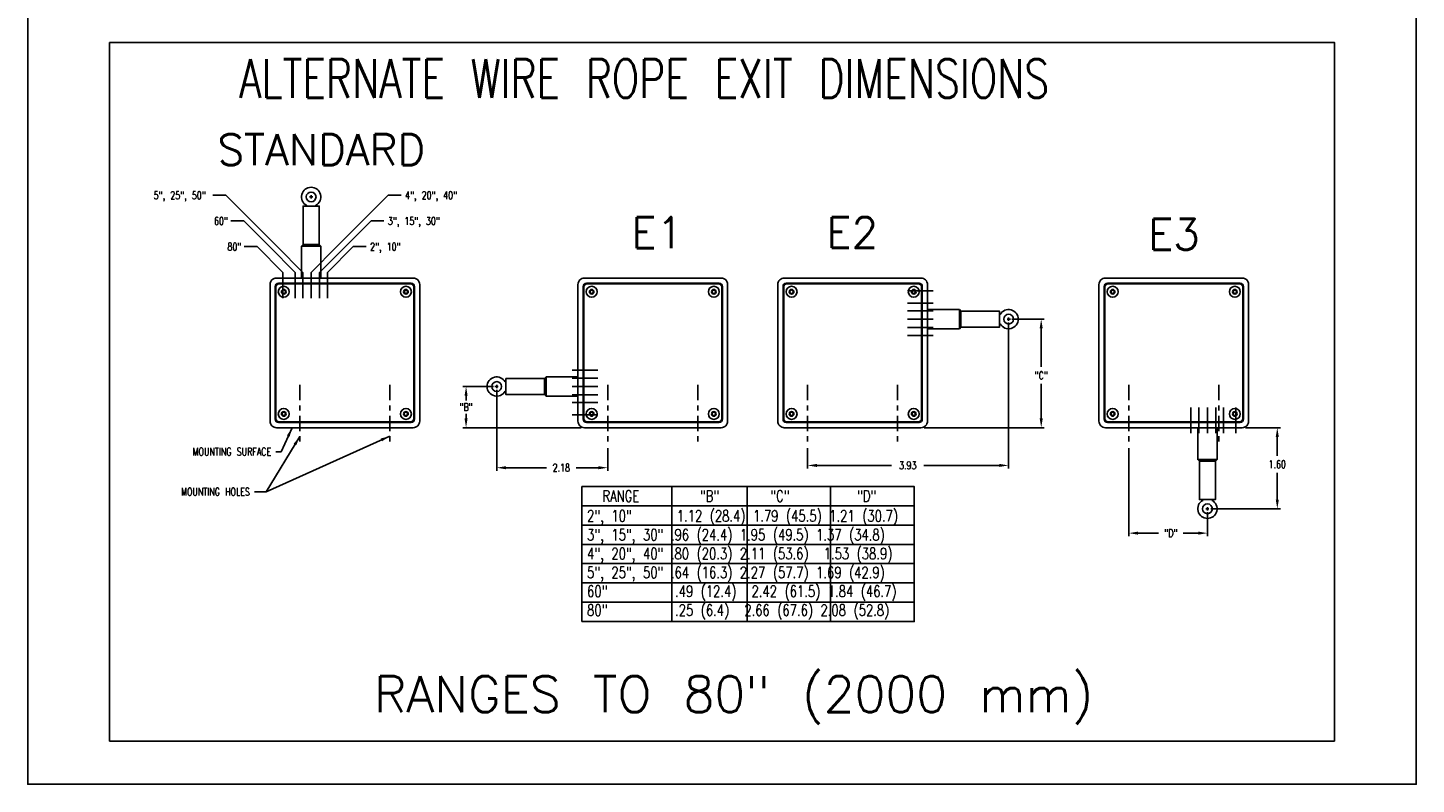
# Model space of a CAD drawing. Extents: x -1.2 to 25.8, y 1.4 to 29.8.
# Tile 1 of 3: x -1.2 to 25.8, y 1.4 to 16.1. Entities that reach past the tile are written whole.
import ezdxf

# ---------------------------------------------------------------- set-up
doc = ezdxf.new("R2010")
doc.units = 0
doc.header["$LTSCALE"] = 0.4
doc.header["$MEASUREMENT"] = 0
doc.linetypes.add('CENTER', pattern=[1, 0.75, -0.0625, 0.125, -0.0625])
for name, color, linetype in [('BLUGRN', 12, 'CONTINUOUS'), ('BRCHRDWG', 7, 'CONTINUOUS'), ('CENTER', 7, 'CENTER'), ('DIM', 3, 'CONTINUOUS'), ('MAGENTA', 6, 'CONTINUOUS'), ('OBJECT1', 1, 'CONTINUOUS')]:
    doc.layers.add(name, color=color, linetype=linetype)
doc.styles.get("Standard").update_dxf_attribs({"font": 'TXT.shx', "width": 0.75})
doc.dimstyles.get("Standard").update_dxf_attribs({"dimtxt": 0.18, "dimasz": 0.18, "dimexe": 0.18, "dimexo": 0.0625, "dimgap": 0.09, "dimtad": 0, "dimtih": 1, "dimtoh": 1, "dimdec": 4, "dimzin": 0, "dimtxsty": 'STANDARD', "dimcen": 0.09, "dimazin": 3, "dimtfac": 1, "dimtdec": 4, "dimtofl": 0, "dimtmove": 0, "dimatfit": 3, "dimtolj": 1, "dimtzin": 0})

# ---------------------------------------------------------------- blocks, each defined once
blk = doc.blocks.new('XHAIR', base_point=(10.442315, 6.121628))
at = {"layer": 'BLUGRN'}
for p, q in [((10.292315, 6.121628), (10.592315, 6.121628)), ((10.442315, 6.121628), (10.442315, 6.271628)), ((10.442315, 6.121628), (10.442315, 5.971628))]:
    blk.add_line(p, q, dxfattribs=at)

msp = doc.modelspace()

# ---------------------------------------------------------------- linework, layer by layer
at = {"layer": 'BRCHRDWG'}
for p, q in [((4.308333, 12.851581), (4.29343, 12.851581)), ((4.308333, 12.851581), (4.323237, 12.851581)), ((4.463333, 12.651581), (4.153333, 12.651581)), ((4.308333, 12.651581), (4.258333, 12.651581)), ((4.308333, 12.651581), (4.358333, 12.651581)), ((4.120833, 11.871581), (4.495833, 11.871581)), ((3.609556, 8.505563), (3.609556, 11.087609)), ((3.622208, 8.518215), (3.622208, 11.074957)), ((3.67231, 11.150364), (6.254356, 11.150364)), ((3.684963, 11.137711), (6.241704, 11.137711)), ((6.304459, 11.074957), (6.304459, 8.518215)), ((6.317111, 11.087609), (6.317111, 8.505563)), ((9.596045, 8.505563), (9.596045, 11.087609)), ((9.608697, 8.518215), (9.608697, 11.074957)), ((9.658799, 11.150364), (12.240845, 11.150364)), ((9.671451, 11.137711), (12.228193, 11.137711)), ((12.290947, 11.074957), (12.290947, 8.518215)), ((12.303599, 11.087609), (12.303599, 8.505563)), ((13.482371, 8.505563), (13.482371, 11.087609)), ((13.495023, 8.518215), (13.495023, 11.074957)), ((13.545125, 11.150364), (16.127171, 11.150364)), ((13.557777, 11.137711), (16.114519, 11.137711)), ((16.177273, 11.074957), (16.177273, 8.518215)), ((16.189925, 11.087609), (16.189925, 8.505563)), ((19.72553, 8.505563), (19.72553, 11.087609)), ((19.738182, 8.518215), (19.738182, 11.074957)), ((19.788285, 11.150364), (22.370331, 11.150364)), ((19.800937, 11.137711), (22.357678, 11.137711)), ((22.420433, 11.074957), (22.420433, 8.518215)), ((22.433085, 11.087609), (22.433085, 8.505563)), ((16.911142, 10.639086), (16.911142, 10.264086)), ((17.691142, 10.296586), (17.691142, 10.606586)), ((17.691142, 10.451586), (17.691142, 10.501586)), ((17.691142, 10.451586), (17.691142, 10.401586)), ((17.891142, 10.451586), (17.891142, 10.46649)), ((17.891142, 10.451586), (17.891142, 10.436683)), ((8.094828, 9.296586), (8.094828, 8.986586)), ((8.094828, 9.141586), (8.094828, 9.191586)), ((8.874828, 8.954086), (8.874828, 9.329086)), ((7.894828, 9.141586), (7.894828, 9.15649)), ((7.894828, 9.141586), (7.894828, 9.126683)), ((8.094828, 9.141586), (8.094828, 9.091586)), ((6.254356, 8.442809), (3.67231, 8.442809)), ((6.241704, 8.455461), (3.684963, 8.455461)), ((12.240845, 8.442809), (9.658799, 8.442809)), ((12.228193, 8.455461), (9.671451, 8.455461)), ((16.127171, 8.442809), (13.545125, 8.442809)), ((16.114519, 8.455461), (13.557777, 8.455461)), ((22.370331, 8.442809), (19.788285, 8.442809)), ((22.357678, 8.455461), (19.800937, 8.455461)), ((21.921808, 7.721592), (21.546808, 7.721592)), ((21.579308, 6.941592), (21.889308, 6.941592)), ((21.734308, 6.941592), (21.684308, 6.941592)), ((21.734308, 6.941592), (21.784308, 6.941592)), ((21.734308, 6.741592), (21.719404, 6.741592)), ((21.734308, 6.741592), (21.749211, 6.741592))]:
    msp.add_line(p, q, dxfattribs=at)
for points in [[(4.120833, 11.251581), (4.120833, 11.871581), (4.150833, 11.901581), (4.465833, 11.901581), (4.495833, 11.871581), (4.495833, 11.251581)], [(16.291142, 10.639086), (16.911142, 10.639086), (16.941142, 10.609086), (16.941142, 10.294086), (16.911142, 10.264086), (16.291142, 10.264086)], [(9.494828, 8.954086), (8.874828, 8.954086), (8.844828, 8.984086), (8.844828, 9.299086), (8.874828, 9.329086), (9.494828, 9.329086)], [(21.921808, 8.341592), (21.921808, 7.721592), (21.891808, 7.691592), (21.576808, 7.691592), (21.546808, 7.721592), (21.546808, 8.341592)]]:
    msp.add_lwpolyline(points, dxfattribs=at)
for points in [[(3.508339, 8.468113), (3.508339, 11.125059, -0.414214), (3.63486, 11.251581), (6.291806, 11.251581, -0.414214), (6.418328, 11.125059), (6.418328, 8.468113, -0.414214), (6.291806, 8.341592), (3.63486, 8.341592, -0.414214)], [(9.494828, 8.468113), (9.494828, 11.125059, -0.414214), (9.621349, 11.251581), (12.278295, 11.251581, -0.414214), (12.404816, 11.125059), (12.404816, 8.468113, -0.414214), (12.278295, 8.341592), (9.621349, 8.341592, -0.414214)], [(13.381154, 8.468113), (13.381154, 11.125059, -0.414214), (13.507675, 11.251581), (16.164621, 11.251581, -0.414214), (16.291142, 11.125059), (16.291142, 8.468113, -0.414214), (16.164621, 8.341592), (13.507675, 8.341592, -0.414214)], [(19.624313, 8.468113), (19.624313, 11.125059, -0.414214), (19.750835, 11.251581), (22.407781, 11.251581, -0.414214), (22.534302, 11.125059), (22.534302, 8.468113, -0.414214), (22.407781, 8.341592), (19.750835, 8.341592, -0.414214)]]:
    msp.add_lwpolyline(points, format="xyb", close=True, dxfattribs=at)
for points in [[(3.744833, 10.966188), (3.775833, 10.94829), (3.806833, 10.966188), (3.806833, 11.001984), (3.775833, 11.019882), (3.744833, 11.001984)], [(6.132935, 11.015086), (6.115038, 10.984086), (6.132935, 10.953086), (6.168731, 10.953086), (6.186629, 10.984086), (6.168731, 11.015086)], [(9.731322, 10.966188), (9.762322, 10.94829), (9.793322, 10.966188), (9.793322, 11.001984), (9.762322, 11.019882), (9.731322, 11.001984)], [(12.119424, 11.015086), (12.101526, 10.984086), (12.119424, 10.953086), (12.15522, 10.953086), (12.173118, 10.984086), (12.15522, 11.015086)], [(13.617648, 10.966188), (13.648648, 10.94829), (13.679648, 10.966188), (13.679648, 11.001984), (13.648648, 11.019882), (13.617648, 11.001984)], [(16.00575, 11.015086), (15.987852, 10.984086), (16.00575, 10.953086), (16.041546, 10.953086), (16.059444, 10.984086), (16.041546, 11.015086)], [(19.860808, 10.966188), (19.891808, 10.94829), (19.922808, 10.966188), (19.922808, 11.001984), (19.891808, 11.019882), (19.860808, 11.001984)], [(22.24891, 11.015086), (22.231012, 10.984086), (22.24891, 10.953086), (22.284706, 10.953086), (22.302603, 10.984086), (22.284706, 11.015086)], [(3.793731, 8.578086), (3.811629, 8.609086), (3.793731, 8.640086), (3.757935, 8.640086), (3.740038, 8.609086), (3.757935, 8.578086)], [(6.181833, 8.626984), (6.150833, 8.644882), (6.119833, 8.626984), (6.119833, 8.591188), (6.150833, 8.57329), (6.181833, 8.591188)], [(9.78022, 8.578086), (9.798118, 8.609086), (9.78022, 8.640086), (9.744424, 8.640086), (9.726526, 8.609086), (9.744424, 8.578086)], [(12.168322, 8.626984), (12.137322, 8.644882), (12.106322, 8.626984), (12.106322, 8.591188), (12.137322, 8.57329), (12.168322, 8.591188)], [(13.666546, 8.578086), (13.684444, 8.609086), (13.666546, 8.640086), (13.63075, 8.640086), (13.612852, 8.609086), (13.63075, 8.578086)], [(16.054648, 8.626984), (16.023648, 8.644882), (15.992648, 8.626984), (15.992648, 8.591188), (16.023648, 8.57329), (16.054648, 8.591188)], [(19.909706, 8.578086), (19.927603, 8.609086), (19.909706, 8.640086), (19.87391, 8.640086), (19.856012, 8.609086), (19.87391, 8.578086)], [(22.297808, 8.626984), (22.266808, 8.644882), (22.235808, 8.626984), (22.235808, 8.591188), (22.266808, 8.57329), (22.297808, 8.591188)]]:
    msp.add_lwpolyline(points, close=True, dxfattribs=at)
for centre, radius in [((3.775833, 10.984086), 0.1065), ((6.150833, 10.984086), 0.1065), ((9.762322, 10.984086), 0.1065), ((12.137322, 10.984086), 0.1065), ((13.648648, 10.984086), 0.1065), ((16.023648, 10.984086), 0.1065), ((19.891808, 10.984086), 0.1065), ((22.266808, 10.984086), 0.1065), ((3.775833, 10.984086), 0.044918), ((6.150833, 10.984086), 0.044918), ((9.762322, 10.984086), 0.044918), ((12.137322, 10.984086), 0.044918), ((13.648648, 10.984086), 0.044918), ((16.023648, 10.984086), 0.044918), ((19.891808, 10.984086), 0.044918), ((22.266808, 10.984086), 0.044918), ((3.775833, 8.609086), 0.1065), ((3.775833, 8.609086), 0.044918), ((6.150833, 8.609086), 0.1065), ((6.150833, 8.609086), 0.044918), ((9.762322, 8.609086), 0.1065), ((9.762322, 8.609086), 0.044918), ((12.137322, 8.609086), 0.1065), ((12.137322, 8.609086), 0.044918), ((13.648648, 8.609086), 0.1065), ((13.648648, 8.609086), 0.044918), ((16.023648, 8.609086), 0.1065), ((16.023648, 8.609086), 0.044918), ((19.891808, 8.609086), 0.1065), ((19.891808, 8.609086), 0.044918), ((22.266808, 8.609086), 0.1065), ((22.266808, 8.609086), 0.044918)]:
    msp.add_circle(centre, radius, dxfattribs=at)
for centre, start, end in [((3.67231, 11.087609), 90, 180), ((3.684963, 11.074957), 90, 180), ((6.241704, 11.074957), 0, 90), ((6.254356, 11.087609), 0, 90), ((9.658799, 11.087609), 90, 180), ((9.671451, 11.074957), 90, 180), ((12.228193, 11.074957), 0, 90), ((12.240845, 11.087609), 0, 90), ((13.545125, 11.087609), 90, 180), ((13.557777, 11.074957), 90, 180), ((16.114519, 11.074957), 0, 90), ((16.127171, 11.087609), 0, 90), ((19.788285, 11.087609), 90, 180), ((19.800937, 11.074957), 90, 180), ((22.357678, 11.074957), 0, 90), ((22.370331, 11.087609), 0, 90), ((3.67231, 8.505563), 180, 270), ((3.684963, 8.518215), 180, 270), ((6.241704, 8.518215), 270, 0), ((6.254356, 8.505563), 270, 0), ((9.658799, 8.505563), 180, 270), ((9.671451, 8.518215), 180, 270), ((12.228193, 8.518215), 270, 0), ((12.240845, 8.505563), 270, 0), ((13.545125, 8.505563), 180, 270), ((13.557777, 8.518215), 180, 270), ((16.114519, 8.518215), 270, 0), ((16.127171, 8.505563), 270, 0), ((19.788285, 8.505563), 180, 270), ((19.800937, 8.518215), 180, 270), ((22.357678, 8.518215), 270, 0), ((22.370331, 8.505563), 270, 0)]:
    msp.add_arc(centre, 0.062755, start, end, dxfattribs=at)
at = {"layer": 'CENTER', "linetype": 'CENTER'}
for p, q in [((4.088333, 9.174039), (4.088333, 8.006361)), ((5.838333, 9.174039), (5.838333, 8.006361)), ((10.074822, 9.174039), (10.074822, 8.006361)), ((11.824822, 9.174039), (11.824822, 8.006361)), ((13.961148, 9.174039), (13.961148, 8.006361)), ((15.711148, 9.174039), (15.711148, 8.006361)), ((20.204308, 9.174039), (20.204308, 8.006361)), ((21.954308, 9.174039), (21.954308, 8.006361))]:
    msp.add_line(p, q, dxfattribs=at)
at = {"layer": 'DIM'}
for p, q in [((2.398339, 12.861581), (2.648339, 12.861581)), ((3.148339, 12.361581), (2.648339, 12.861581)), ((5.308339, 12.361581), (5.808339, 12.861581)), ((5.808339, 12.861581), (6.058339, 12.861581)), ((2.748339, 12.361581), (2.998339, 12.361581)), ((3.498339, 11.861581), (2.998339, 12.361581)), ((3.648339, 11.861581), (3.148339, 12.361581)), ((4.808339, 11.861581), (5.308339, 12.361581)), ((4.973339, 11.861581), (5.473339, 12.361581)), ((5.473339, 12.361581), (5.723339, 12.361581)), ((3.008339, 11.861581), (3.258339, 11.861581)), ((3.758339, 11.361581), (3.258339, 11.861581)), ((3.998339, 11.361581), (3.498339, 11.861581)), ((4.148339, 11.361581), (3.648339, 11.861581)), ((4.308339, 11.361581), (4.808339, 11.861581)), ((4.473339, 11.361581), (4.973339, 11.861581)), ((4.628339, 11.361581), (5.128339, 11.861581)), ((5.128339, 11.861581), (5.378339, 11.861581)), ((3.758339, 10.861581), (3.758339, 11.361581)), ((3.998339, 10.861581), (3.998339, 11.361581)), ((4.148339, 10.861581), (4.148339, 11.361581)), ((4.308339, 10.861581), (4.308339, 11.361581)), ((4.473339, 10.861581), (4.473339, 11.361581)), ((4.628339, 10.861581), (4.628339, 11.361581)), ((15.901142, 11.001581), (16.401142, 11.001581)), ((15.901142, 10.761581), (16.401142, 10.761581)), ((15.901142, 10.611581), (16.401142, 10.611581)), ((15.901142, 10.451581), (16.401142, 10.451581)), ((15.901142, 10.286581), (16.401142, 10.286581)), ((15.901142, 10.131581), (16.401142, 10.131581)), ((9.884828, 9.461592), (9.384828, 9.461592)), ((9.884828, 9.306592), (9.384828, 9.306592)), ((9.884828, 9.141592), (9.384828, 9.141592)), ((9.884828, 8.981592), (9.384828, 8.981592)), ((9.884828, 8.831592), (9.384828, 8.831592)), ((21.414302, 8.731592), (21.414302, 8.231592)), ((21.569302, 8.731592), (21.569302, 8.231592)), ((21.734302, 8.731592), (21.734302, 8.231592)), ((21.894302, 8.731592), (21.894302, 8.231592)), ((22.044302, 8.731592), (22.044302, 8.231592)), ((22.284302, 8.731592), (22.284302, 8.231592)), ((9.884828, 8.591592), (9.384828, 8.591592))]:
    msp.add_line(p, q, dxfattribs=at)
at = {"layer": 'DIM', "ltscale": 0.5}
for p, q in [((17.868783, 10.388586), (17.868783, 7.547504)), ((17.931783, 10.451586), (18.562155, 10.451586)), ((18.502155, 10.271586), (18.502155, 9.521633)), ((18.502155, 8.521592), (18.502155, 9.191633)), ((7.854187, 9.141586), (7.260059, 9.141586)), ((7.320059, 8.961586), (7.320059, 8.871586)), ((7.917187, 9.078586), (7.917187, 7.502921)), ((7.320059, 8.521592), (7.320059, 8.611592)), ((9.558349, 8.341592), (7.260059, 8.341592)), ((16.227621, 8.341592), (18.562155, 8.341592)), ((22.470781, 8.341592), (23.15195, 8.341592)), ((23.09195, 8.161592), (23.09195, 7.794796)), ((10.074822, 7.945758), (10.074822, 7.502921)), ((13.961148, 7.943361), (13.961148, 7.547504)), ((20.204308, 7.943361), (20.204308, 6.230477)), ((8.097187, 7.562921), (8.881765, 7.562921)), ((9.894822, 7.562921), (9.461765, 7.562921)), ((14.141148, 7.607504), (15.592142, 7.607504)), ((17.688783, 7.607504), (16.222142, 7.607504)), ((23.09195, 6.943951), (23.09195, 7.464796)), ((11.321021, 7.19728), (11.321021, 4.57228)), ((12.785721, 7.19728), (12.785721, 4.57228)), ((14.403387, 7.19728), (14.403387, 4.57228)), ((9.573925, 6.82228), (16.032817, 6.82228)), ((21.797308, 6.763951), (23.15195, 6.763951)), ((21.734308, 6.700951), (21.734308, 6.230477)), ((9.573925, 6.44728), (16.032817, 6.44728)), ((20.384308, 6.290477), (20.783182, 6.290477)), ((21.554308, 6.290477), (21.263182, 6.290477)), ((9.573925, 6.07228), (16.032817, 6.07228)), ((9.573925, 5.69728), (16.032817, 5.69728)), ((9.573925, 5.32228), (16.032817, 5.32228)), ((9.573925, 4.94728), (16.032817, 4.94728))]:
    msp.add_line(p, q, dxfattribs=at)
at = {"layer": 'DIM'}
for points in [[(-1.201258, 29.813712), (25.793374, 29.813712), (25.793374, 1.407989), (-1.201258, 1.407989)], [(9.573925, 4.57228), (16.032817, 4.57228), (16.032817, 7.19728), (9.573925, 7.19728)]]:
    msp.add_lwpolyline(points, close=True, dxfattribs=at)
at = {"layer": 'DIM', "ltscale": 0.5}
for points in [[(18.472155, 10.271586), (18.532155, 10.271586), (18.502155, 10.451586)], [(7.290059, 8.961586), (7.350059, 8.961586), (7.320059, 9.141586)], [(7.290059, 8.521592), (7.350059, 8.521592), (7.320059, 8.341592)], [(18.472155, 8.521592), (18.532155, 8.521592), (18.502155, 8.341592)], [(23.06195, 8.161592), (23.12195, 8.161592), (23.09195, 8.341592)], [(8.097187, 7.592921), (8.097187, 7.532921), (7.917187, 7.562921)], [(9.894822, 7.592921), (9.894822, 7.532921), (10.074822, 7.562921)], [(14.141148, 7.637504), (14.141148, 7.577504), (13.961148, 7.607504)], [(17.688783, 7.637504), (17.688783, 7.577504), (17.868783, 7.607504)], [(23.06195, 6.943951), (23.12195, 6.943951), (23.09195, 6.763951)], [(20.384308, 6.320477), (20.384308, 6.260477), (20.204308, 6.290477)], [(21.554308, 6.320477), (21.554308, 6.260477), (21.734308, 6.290477)]]:
    msp.add_solid(points, dxfattribs=at)
at = {"layer": 'MAGENTA'}
for p, q in [((4.217656, 12.665106), (4.217656, 12.651581)), ((4.39901, 12.665106), (4.39901, 12.651581)), ((17.704668, 10.542263), (17.691142, 10.542263)), ((17.704668, 10.360909), (17.691142, 10.360909)), ((8.081302, 9.232263), (8.094828, 9.232263)), ((8.081302, 9.050909), (8.094828, 9.050909)), ((21.643631, 6.928067), (21.643631, 6.941592)), ((21.824985, 6.928067), (21.824985, 6.941592))]:
    msp.add_line(p, q, dxfattribs=at)
for points in [[(4.152333, 11.901581), (4.152333, 12.651581), (4.464333, 12.651581), (4.464333, 11.901581)], [(16.941142, 10.607586), (17.691142, 10.607586), (17.691142, 10.295586), (16.941142, 10.295586)], [(8.844828, 8.985586), (8.094828, 8.985586), (8.094828, 9.297586), (8.844828, 9.297586)], [(21.890308, 7.691592), (21.890308, 6.941592), (21.578308, 6.941592), (21.578308, 7.691592)]]:
    msp.add_lwpolyline(points, dxfattribs=at)
for centre in [(4.308333, 12.829221), (17.868783, 10.451586), (7.917187, 9.141586), (21.734308, 6.763951)]:
    msp.add_circle(centre, 0.095, dxfattribs=at)
for centre, start, end in [((4.308333, 12.829221), 298.921442, 241.078558), ((17.868783, 10.451586), 208.921442, 151.078558), ((7.917187, 9.141586), 28.921442, 331.078558), ((21.734308, 6.763951), 118.921442, 61.078558)]:
    msp.add_arc(centre, 0.1875, start, end, dxfattribs=at)
at = {"layer": 'OBJECT1'}
msp.add_lwpolyline([(0.390697, 15.833881), (24.201419, 15.833881), (24.201419, 2.248441), (0.390697, 2.248441)], close=True, dxfattribs=at)

# ---------------------------------------------------------------- block references
at = {"layer": 'MAGENTA', "xscale": 0.2, "yscale": 0.2, "zscale": 0.2}
msp.add_blockref('XHAIR', (4.308333, 12.829221), dxfattribs=at)
for p, rotation in [((17.868783, 10.451586), 270), ((7.917187, 9.141586), 90), ((21.734308, 6.763951), 180)]:
    msp.add_blockref('XHAIR', p, dxfattribs=dict(at, rotation=rotation))

# ---------------------------------------------------------------- texts
at = {"layer": 'DIM', "width": 0.75}
msp.add_text('ALTERNATE WIRE ROPE EXIT DIMENSIONS', height=0.75, dxfattribs=at).set_placement((2.909634, 14.757218))
at = {"layer": 'DIM', "ltscale": 0.5}
for s, height, p in [('STANDARD', 0.6, (2.488065, 13.448052)), ('E1', 0.6, (10.535209, 11.835121)), ('E2', 0.6, (14.326221, 11.835937)), ('E3', 0.6, (20.582936, 11.802071)), ('RANGES TO 80" (2000 mm)', 0.7, (5.530949, 2.810557))]:
    msp.add_text(s, height=height, dxfattribs=at).set_placement(p)
at = {"layer": 'DIM', "ltscale": 0.5, "width": 0.75}
for s, p in [('RANGE       "B"      "C"        "D"', (9.972024, 6.9026)), ('2", 10"     1.12 (28.4) 1.79 (45.5) 1.21 (30.7)', (9.67345, 6.515933)), ('3", 15", 30" .96 (24.4) 1.95 (49.5) 1.37 (34.8)', (9.67345, 6.149266)), ('4", 20", 40" .80 (20.3) 2.11 (53.6)  1.53 (38.9)', (9.67345, 5.7826)), ('5", 25", 50" .64 (16.3) 2.27 (57.7) 1.69 (42.9)', (9.67345, 5.415933)), ('60"        .49 (12.4)  2.42 (61.5) 1.84 (46.7)', (9.67345, 5.049266)), ('80"        .25 (6.4)  2.66 (67.6) 2.08 (52.8)', (9.67345, 4.6826))]:
    msp.add_text(s, height=0.22, dxfattribs=at).set_placement(p)
at = {"layer": 'DIM', "char_height": 0.15, "width": 1.005, "attachment_point": 1}
for s, insert in [('5",\\~25",\\~50"', (1.246999, 12.934499)), ('4",\\~20",\\~40"', (6.134424, 12.934499)), ('60"', (2.420136, 12.434499)), ('3",\\~15",\\~30"', (5.799424, 12.434499)), ('80"', (2.680136, 11.934499)), ('2", 10"', (5.454424, 11.934499))]:
    msp.add_mtext(s, dxfattribs=dict(at, insert=insert))
at = {"layer": 'DIM', "ltscale": 0.5, "char_height": 0.15}
for s, insert, attachment_point in [('"C"', (18.502155, 9.356633), 5), ('"B"', (7.320059, 8.742279), 5), ('\\A1;MOUNTING SURFACE', (3.530855, 7.87477), 6), ('\\A1;2.18', (9.171765, 7.562921), 5), ('\\A1;3.93', (15.907142, 7.607504), 5), ('\\A1;1.60', (23.09195, 7.629796), 5), ('\\A1;MOUNTING HOLES', (3.117463, 7.094742), 6), ('"D"', (21.023182, 6.290477), 5)]:
    msp.add_mtext(s, dxfattribs=dict(at, insert=insert, attachment_point=attachment_point))

# ---------------------------------------------------------------- leaders
at = {"layer": 'DIM', "ltscale": 0.5, "annotation_type": 0, "has_hookline": 1, "hookline_direction": 1}
for points, text_width in [([(5.838333, 8.177796), (3.43523, 7.094742), (3.207463, 7.094742)], 1.5), ([(3.937461, 8.341592), (3.72639, 7.87477), (3.620855, 7.87477)], 1.725)]:
    msp.add_leader(points, dimstyle='STANDARD', override={"dimtxt": 0.15, "dimexe": 0.1, "dimexo": 0.063, "dimrnd": 0.001}, dxfattribs=dict(at, text_width=text_width))
at = {"layer": 'DIM', "ltscale": 0.5}
msp.add_leader([(4.088333, 8.169948), (3.43523, 7.094742)], dimstyle='STANDARD', override={"dimtxt": 0.15, "dimexe": 0.1, "dimexo": 0.063, "dimrnd": 0.001}, dxfattribs=at)

doc.saveas('drawing.dxf')
